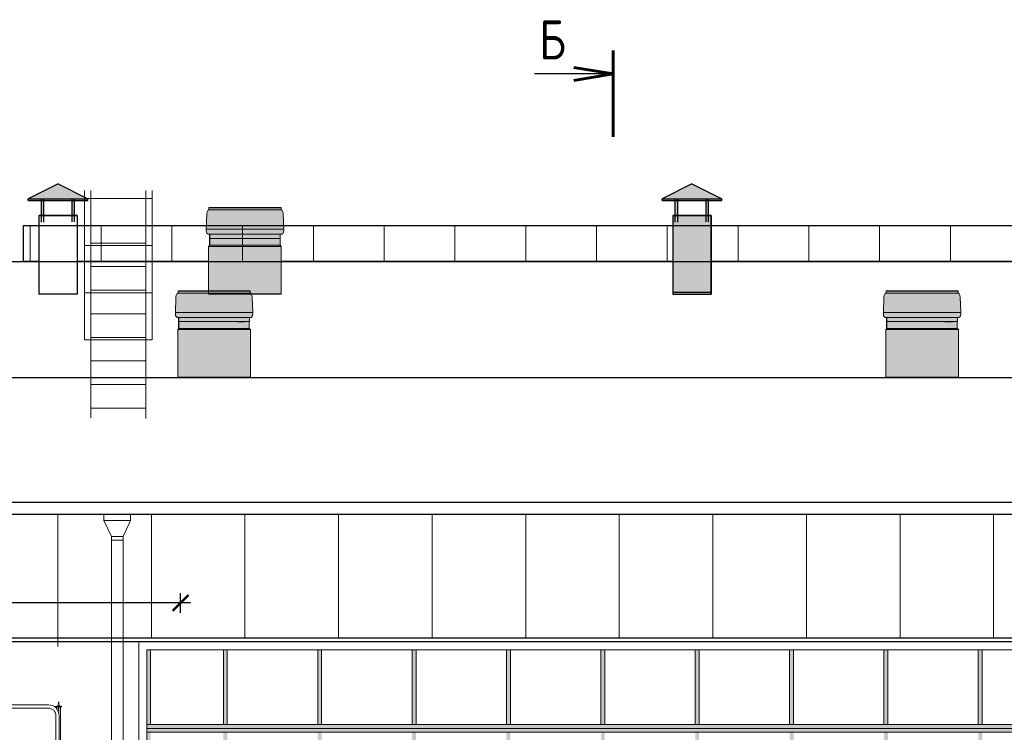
# Model space of a CAD drawing. Header units: millimetres. Extents: x 215401 to 282040, y -56103 to -5143.
# Tile 31 of 47: x 225541 to 238061, y -14208 to -5143. Entities that reach past the tile are written whole.
import ezdxf
from ezdxf.enums import TextEntityAlignment as Align

# ---------------------------------------------------------------- set-up
doc = ezdxf.new("R2010")
doc.units = ezdxf.units.MM
doc.linetypes.add('ACAD_ISO10W100', pattern=[18, 12, -3, 0, -3])
doc.layers.get('Defpoints').update_dxf_attribs({"color": 8})
for name, color, linetype in [('1103.1.1-17-6-АР1_ФАСАДЫ$0$SECTION-HPV', 7, 'Continuous'), ('1103.1.1-17-6-АР1_ФАСАДЫ$0$АО', 7, 'Continuous'), ('1103.1.1-17-6-АР1_ФАСАДЫ$0$АО_окна', 4, 'Continuous'), ('1103.1.1-17-6-АР1_ФАСАДЫ$0$АО_штриховка фасад', 7, 'Continuous'), ('АО', 7, 'Continuous'), ('АСО Ось', 7, 'ACAD_ISO10W100'), ('ОСК_Размеры', 7, 'Continuous')]:
    doc.layers.add(name, color=color, linetype=linetype)
for name, color, linetype, lineweight in [('1103.1.1-17-6-АР1_ФАСАДЫ$0$АО_0.25', 7, 'Continuous', 25), ('1103.1.1-17-6-АР1_ФАСАДЫ$0$АСО Линия 0.2', 7, 'Continuous', 20), ('1103.1.1-17-6-АР1_ФАСАДЫ$0$ГТО-2_Штриховка', 252, 'Continuous', 18), ('DIM', 7, 'Continuous', 25), ('АО_0.25', 7, 'Continuous', 25), ('АСО БЕТОН', 3, 'Continuous', 60), ('ОЗиМ Металл тонкий', 221, 'Continuous', 15), ('ОСК_0.35', 2, 'Continuous', 35)]:
    doc.layers.add(name, color=color, linetype=linetype, lineweight=lineweight)
doc.styles.add('RomanS', font='romans.shx', dxfattribs={"width": 0.7})
doc.dimstyles.new('MOSOBL 1-100 (мм)', dxfattribs={"dimscale": 100, "dimtxt": 3, "dimasz": 2, "dimexe": 1.25, "dimexo": 0.625, "dimtad": 1, "dimdec": 0, "dimzin": 9, "dimtxsty": 'RomanS', "dimblk": 'ARCHTICK', "dimcen": 2.5, "dimdle": 1.25, "dimclrd": 7, "dimclre": 7, "dimclrt": 2, "dimadec": 0, "dimazin": 0, "dimtfac": 1, "dimtdec": 0, "dimtmove": 1, "dimatfit": 3, "dimfxl": 1, "dimtfill": 1, "dimlwd": 25, "dimlwe": 25, "dimarcsym": 0})

# ---------------------------------------------------------------- blocks, each defined once
blk = doc.blocks.new('1103.1.1-17-6-АР1_ФАСАДЫ$0$A$C47EE3667')
at = {"layer": '1103.1.1-17-6-АР1_ФАСАДЫ$0$АО_штриховка фасад', "true_color": 0x6d342d}
h = blk.add_hatch(color=17, dxfattribs=at)
h.dxf.hatch_style = 1
h.paths.add_polyline_path([(-120, 828), (-492, 828), (-492, 808), (-490, 788), (-488, 783), (-485, 778), (-479, 771), (-470, 763), (-120, 763)])
h.paths.add_polyline_path([(370, 828), (-120, 828), (-120, 763), (370, 763)])
h.paths.add_polyline_path([(492, 828), (370, 828), (370, 763), (447, 763), (456, 763), (470, 763), (479, 771), (485, 778), (488, 783), (490, 788), (492, 808)])
h.paths.add_polyline_path([(486, 1023), (480, 1048), (476, 1056), (472, 1063), (466, 1068), (462, 1071), (458, 1073), (370, 1073), (370, 828), (492, 828)])
h.paths.add_polyline_path([(370, 1073), (-120, 1073), (-120, 828), (370, 828)])
h.paths.add_polyline_path([(-120, 1073), (-458, 1073), (-462, 1071), (-466, 1068), (-472, 1063), (-476, 1056), (-480, 1048), (-486, 1023), (-492, 828), (-120, 828)])
at = {"layer": '1103.1.1-17-6-АР1_ФАСАДЫ$0$АО_штриховка фасад'}
h = blk.add_hatch(color=254, dxfattribs=at)
h.dxf.hatch_style = 1
h.paths.add_polyline_path([(458, 1103), (-458, 1103), (-458, 1073), (458, 1073)])
h.paths.add_polyline_path([(447, 763), (-449, 763), (-449, 710), (-447, 710), (447, 710)])
h.paths.add_polyline_path([(447, 710), (-447, 710), (-447, 623), (447, 623)])
h.paths.add_polyline_path([(447, 623), (-447, 623), (-462, 608), (462, 608)])
h.paths.add_polyline_path([(462, 608), (-462, 608), (-462, 0), (462, 0)])
blk.add_line((447, 623), (447, 763))
at = {"layer": '1103.1.1-17-6-АР1_ФАСАДЫ$0$SECTION-HPV', "color": 7, "linetype": 'Continuous', "lineweight": 18}
for p, q in [((-492, 828), (-486, 1023)), ((-486, 1023), (-480, 1048)), ((-480, 1048), (-476, 1056)), ((-476, 1056), (-472, 1063)), ((-472, 1063), (-466, 1068)), ((-466, 1068), (-462, 1071)), ((-462, 1071), (-458, 1073)), ((458, 1103), (-458, 1103)), ((-458, 1073), (-458, 1103)), ((458, 1073), (-458, 1073)), ((458, 1073), (458, 1103)), ((462, 1071), (458, 1073)), ((466, 1068), (462, 1071)), ((472, 1063), (466, 1068)), ((476, 1056), (472, 1063)), ((480, 1048), (476, 1056)), ((486, 1023), (480, 1048)), ((492, 828), (486, 1023)), ((-492, 808), (-492, 828)), ((492, 828), (-492, 828)), ((492, 828), (-492, 828)), ((-476, 828), (-492, 828)), ((-492, 828), (-476, 828)), ((-492, 828), (492, 828)), ((-492, 828), (492, 828)), ((-490, 788), (-492, 808)), ((-488, 783), (-490, 788)), ((-485, 778), (-488, 783)), ((-479, 771), (-485, 778)), ((-470, 763), (-479, 771)), ((-433, 828), (-476, 828)), ((-476, 828), (-433, 828)), ((-470, 763), (-456, 763)), ((-470, 763), (447, 763)), ((-470, 763), (447, 763)), ((-456, 763), (-417, 763)), ((-449, 710), (-449, 763)), ((456, 763), (417, 763)), ((433, 828), (476, 828)), ((476, 828), (433, 828)), ((470, 763), (456, 763)), ((470, 763), (479, 771)), ((476, 828), (492, 828)), ((492, 828), (476, 828)), ((479, 771), (485, 778)), ((485, 778), (488, 783)), ((488, 783), (490, 788)), ((490, 788), (492, 808)), ((492, 808), (492, 828)), ((-449, 710), (447, 710)), ((-449, 710), (447, 710)), ((-447, 710), (-447, 623)), ((-432, 710), (-421, 710)), ((-421, 710), (-391, 710)), ((-384, 709), (-392, 709)), ((-391, 710), (-345, 710)), ((-362, 709), (-384, 709)), ((-330, 709), (-362, 709)), ((-345, 710), (-292, 710)), ((-292, 709), (-330, 709)), ((-447, 623), (-462, 608)), ((462, 608), (-462, 608)), ((462, 608), (-462, 608)), ((-462, 608), (-462, 0)), ((-447, 623), (447, 623)), ((-447, 623), (447, 623)), ((447, 623), (462, 608)), ((462, 608), (462, 0))]:
    blk.add_line(p, q, dxfattribs=at)
at = {"layer": '1103.1.1-17-6-АР1_ФАСАДЫ$0$АО'}
blk.add_line((-462, 0), (462, 0), dxfattribs=at)
at = {"layer": '1103.1.1-17-6-АР1_ФАСАДЫ$0$АО_0.25'}
blk.add_line((458, 1103), (-458, 1103), dxfattribs=at)
blk = doc.blocks.new('Пл')
at = {"layer": 'ОСК_0.35', "color": 7, "lineweight": 13, "ltscale": 0.1}
for p, q in [((911177, -581971, 2373763), (911177, -579080, 2373763)), ((911877, -581980, 2373763), (911877, -579080, 2373763)), ((911177, -579748, 4747527), (911877, -579748, 2373763)), ((911177, -580048, 4747527), (911877, -580048, 2373763)), ((911177, -580348, 4747527), (911877, -580348, 2373763)), ((911177, -580648, 4747527), (911877, -580648, 2373763)), ((911177, -580948, 4747527), (911877, -580948, 2373763)), ((911177, -581248, 4747527), (911877, -581248, 2373763)), ((911177, -581548, 4747527), (911877, -581548, 2373763)), ((911177, -581848, 4747527), (911877, -581848, 2373763))]:
    blk.add_line(p, q, dxfattribs=at)
at = {"layer": 'ОСК_Размеры', "color": 7, "lineweight": 13, "ltscale": 0.1}
for p, q in [((911097, -579080, 4747527), (911097, -580980, 4747527)), ((911097, -579180, 4747527), (911957, -579180, 4747527)), ((911957, -579080, 4747527), (911957, -580980, 4747527)), ((911097, -579780, 4747527), (911957, -579780, 4747527)), ((911097, -580380, 4747527), (911957, -580380, 4747527)), ((911097, -580980, 4747527), (911957, -580980, 4747527))]:
    blk.add_line(p, q, dxfattribs=at)
blk = doc.blocks.new('bl-kran')
at = {"layer": 'АСО Ось'}
for p, q in [((3275, 9557), (3275, 9693)), ((3236, 9633, 3022), (3315, 9633, 3022))]:
    blk.add_line(p, q, dxfattribs=at)
at = {"layer": 'ОЗиМ Металл тонкий'}
for p, q in [((1867, 9654), (3144, 9654)), ((1861, 9612), (3144, 9612)), ((3239, 9517), (3239, 9134)), ((3253, 9633), (3253, 9600)), ((3281, 9517), (3281, 8554)), ((3296, 9633), (3296, 9094))]:
    blk.add_line(p, q, dxfattribs=at)
for centre, radius, start, end in [((3144, 9517), 137, 0, 90), ((3274, 9633, 3022), 21.1, 90, 180), ((3274, 9633, 3022), 21.1, 0, 90), ((3144, 9517), 95, 0, 90)]:
    blk.add_arc(centre, radius, start, end, dxfattribs=at)
blk = doc.blocks.new('Сечен_Лево_Низ_Лист')
at = {"color": 3, "linetype": 'Continuous', "lineweight": 60}
for p, q in [((0, -21.89), (0, -10.89)), ((0, -18.89), (-5, -18.06)), ((0, -18.89), (-5, -19.73))]:
    blk.add_line(p, q, dxfattribs=at)
at = {"color": 7, "linetype": 'Continuous', "lineweight": 25}
blk.add_line((0, -18.89), (-10, -18.89), dxfattribs=at)
at = {"color": 2, "linetype": 'Continuous', "lineweight": 35, "ltscale": 0.01, "style": 'RomanS', "width": 0.8, "flags": 8}
blk.add_attdef('(ЛИСТ)', (-4.8, -28.01), '', height=5, dxfattribs=at)
at = {"color": 3, "linetype": 'Continuous', "lineweight": 60, "ltscale": 0.01, "style": 'RomanS', "width": 0.8, "flags": 8}
blk.add_attdef('СЕЧ', text='', height=5, dxfattribs=at).set_placement((-7.68, -29.54), align=Align.BOTTOM_CENTER)
blk = doc.blocks.new('_ArchTick')
at = {"color": 0, "linetype": 'ByBlock', "const_width": 0.15}
blk.add_lwpolyline([(-0.5, -0.5), (0.5, 0.5)], dxfattribs=at)
blk = doc.blocks.new('*D847')
at = {"color": 7, "lineweight": 25, "transparency": 16777216}
for p, q in [((217836, -12686), (217836, -12436)), ((227586, -12686), (227586, -12436)), ((227711, -12561), (217711, -12561))]:
    blk.add_line(p, q, dxfattribs=at)
at = {"layer": 'Defpoints', "color": 0, "transparency": 16777216}
for p in [(217836, -12561), (217836, -14986), (227586, -25634)]:
    blk.add_point(p, dxfattribs=at)
at = {"color": 7, "lineweight": 25, "transparency": 16777216, "xscale": 200, "yscale": 200, "zscale": 200, "rotation": 180}
blk.add_blockref('_ArchTick', (217836, -12561), dxfattribs=at)
at = {"color": 7, "lineweight": 25, "transparency": 16777216, "xscale": 200, "yscale": 200, "zscale": 200}
blk.add_blockref('_ArchTick', (227586, -12561), dxfattribs=at)
at = {"color": 2, "transparency": 16777216, "insert": (222711, -12348), "char_height": 300, "attachment_point": 5, "style": 'RomanS', "bg_fill": 3, "box_fill_scale": 1.1, "bg_fill_color": 256, "bg_fill_true_color": 13158600, "bg_fill_transparency": 0}
blk.add_mtext('9750', dxfattribs=at)

msp = doc.modelspace()

# ---------------------------------------------------------------- hatches: boundary and pattern name
at = {"layer": '1103.1.1-17-6-АР1_ФАСАДЫ$0$АО_штриховка фасад'}
h = msp.add_hatch(color=17, dxfattribs=at)
h.dxf.hatch_style = 1
h.paths.add_polyline_path([(226028.8, -7231.9), (226409.4, -7420.9), (225648.3, -7420.9)])
h.paths.add_polyline_path([(225648.3, -7420.9), (226409.4, -7420.9), (226409.4, -7441.9), (225648.3, -7441.9)])
h.paths.add_polyline_path([(225816.6, -7441.9), (225846.6, -7441.9), (225846.6, -7634.7), (225816.6, -7634.7)])
h.paths.add_polyline_path([(226209.4, -7441.9), (226239.4, -7441.9), (226239.4, -7634.7), (226209.4, -7634.7)])
h = msp.add_hatch(color=17, dxfattribs=at)
h.dxf.hatch_style = 1
h.paths.add_polyline_path([(234089.9, -7231.9), (234470.5, -7420.9), (233709.3, -7420.9)])
h.paths.add_polyline_path([(233709.3, -7420.9), (234470.5, -7420.9), (234470.5, -7441.9), (233709.3, -7441.9)])
h.paths.add_polyline_path([(233877.7, -7441.9), (233907.7, -7441.9), (233907.7, -7634.7), (233877.7, -7634.7)])
h.paths.add_polyline_path([(234270.4, -7441.9), (234300.4, -7441.9), (234300.4, -7634.7), (234270.4, -7634.7)])
h = msp.add_hatch(color=254, dxfattribs=at)
h.dxf.hatch_style = 1
h.paths.add_polyline_path([(234334.9, -7634.7), (233844.9, -7634.7), (233844.9, -8634.7), (234334.9, -8634.7)])
at = {"layer": '1103.1.1-17-6-АР1_ФАСАДЫ$0$АО_штриховка фасад', "true_color": 0x703731}
h = msp.add_hatch(color=17, dxfattribs=at)
h.dxf.hatch_style = 1
h.paths.add_polyline_path([(227206, -13157.9), (227156, -13157.9), (227156, -14107.7), (227206, -14107.7)])
h.paths.add_polyline_path([(227206, -14207.7), (227156, -14207.7), (227156, -15157.5), (227206, -15157.5)])
h = msp.add_hatch(color=17, dxfattribs=at)
h.dxf.hatch_style = 1
h.paths.add_polyline_path([(228180.8, -13157.9), (228130.8, -13157.9), (228130.8, -14107.7), (228180.8, -14107.7)])
h.paths.add_polyline_path([(228180.8, -14207.7), (228130.8, -14207.7), (228130.8, -15157.5), (228180.8, -15157.5)])
h = msp.add_hatch(color=17, dxfattribs=at)
h.dxf.hatch_style = 1
h.paths.add_polyline_path([(229380.8, -13157.9), (229330.8, -13157.9), (229330.8, -14107.7), (229380.8, -14107.7)])
h.paths.add_polyline_path([(229380.8, -14207.7), (229330.8, -14207.7), (229330.8, -15157.5), (229380.8, -15157.5)])
h = msp.add_hatch(color=17, dxfattribs=at)
h.dxf.hatch_style = 1
h.paths.add_polyline_path([(230580.8, -13157.9), (230530.8, -13157.9), (230530.8, -14107.7), (230580.8, -14107.7)])
h.paths.add_polyline_path([(230580.8, -14207.7), (230530.8, -14207.7), (230530.8, -15157.5), (230580.8, -15157.5)])
h = msp.add_hatch(color=17, dxfattribs=at)
h.dxf.hatch_style = 1
h.paths.add_polyline_path([(231780.8, -13157.9), (231730.8, -13157.9), (231730.8, -14107.7), (231780.8, -14107.7)])
h.paths.add_polyline_path([(231780.8, -14207.7), (231730.8, -14207.7), (231730.8, -15157.5), (231780.8, -15157.5)])
h = msp.add_hatch(color=17, dxfattribs=at)
h.dxf.hatch_style = 1
h.paths.add_polyline_path([(232980.8, -13157.9), (232930.8, -13157.9), (232930.8, -14107.7), (232980.8, -14107.7)])
h.paths.add_polyline_path([(232980.8, -14207.7), (232930.8, -14207.7), (232930.8, -15157.5), (232980.8, -15157.5)])
h = msp.add_hatch(color=17, dxfattribs=at)
h.dxf.hatch_style = 1
h.paths.add_polyline_path([(234180.8, -13157.9), (234130.8, -13157.9), (234130.8, -14107.7), (234180.8, -14107.7)])
h.paths.add_polyline_path([(234180.8, -14207.7), (234130.8, -14207.7), (234130.8, -15157.5), (234180.8, -15157.5)])
h = msp.add_hatch(color=17, dxfattribs=at)
h.dxf.hatch_style = 1
h.paths.add_polyline_path([(235380.8, -13157.9), (235330.8, -13157.9), (235330.8, -14107.7), (235380.8, -14107.7)])
h.paths.add_polyline_path([(235380.8, -14207.7), (235330.8, -14207.7), (235330.8, -15157.5), (235380.8, -15157.5)])
h = msp.add_hatch(color=17, dxfattribs=at)
h.dxf.hatch_style = 1
h.paths.add_polyline_path([(236580.8, -13157.9), (236530.8, -13157.9), (236530.8, -14107.7), (236580.8, -14107.7)])
h.paths.add_polyline_path([(236580.8, -14207.7), (236530.8, -14207.7), (236530.8, -15157.5), (236580.8, -15157.5)])
h = msp.add_hatch(color=17, dxfattribs=at)
h.dxf.hatch_style = 1
h.paths.add_polyline_path([(237780.8, -13157.9), (237730.8, -13157.9), (237730.8, -14107.7), (237780.8, -14107.7)])
h.paths.add_polyline_path([(237780.8, -14207.7), (237730.8, -14207.7), (237730.8, -15157.5), (237780.8, -15157.5)])
h = msp.add_hatch(color=17, dxfattribs=at)
h.dxf.hatch_style = 1
h.paths.add_polyline_path([(227156, -14157.7), (227156, -14207.7), (269955.5, -14207.7), (269955.5, -14157.7)])
h.paths.add_polyline_path([(269955.5, -14157.7), (269955.5, -14107.7), (227156, -14107.7), (227156, -14157.7)])
at = {"layer": '1103.1.1-17-6-АР1_ФАСАДЫ$0$ГТО-2_Штриховка'}
h = msp.add_hatch(dxfattribs=at)
h.set_pattern_fill('_USER', scale=900, angle=90, pattern_type=0)
h.set_pattern_definition([(90, (299475.1, -8287.3), (-900, 6e-14), [])])
h.paths.add_polyline_path([(225585.8, -8217.3), (261825.8, -8217.3), (261825.8, -7767.3), (225585.8, -7767.3)])

# ---------------------------------------------------------------- linework, layer by layer
at = {"layer": '1103.1.1-17-6-АР1_ФАСАДЫ$0$АО'}
for p, q in [((225783.8, -8217.3, 0), (225585.8, -8217.3)), ((227944, -8217.3), (226273.8, -8217.3, 0)), ((233844.9, -8217.3), (228867.6, -8217.3)), ((259008.3, -8217.3), (234334.9, -8217.3)), ((226273.8, -8634.7, 0), (225783.8, -8634.7, 0)), ((234334.9, -8611.5, 0), (233844.9, -8611.5, 0))]:
    msp.add_line(p, q, dxfattribs=at)
at = {"layer": '1103.1.1-17-6-АР1_ФАСАДЫ$0$АО', "elevation": 0}
for points in [[(234334.9, -7634.7), (233844.9, -7634.7), (233844.9, -8634.7), (234334.9, -8634.7)], [(225585.8, -8217.3), (261825.8, -8217.3), (261825.8, -7767.3), (225585.8, -7767.3)]]:
    msp.add_lwpolyline(points, close=True, dxfattribs=at)
at = {"layer": '1103.1.1-17-6-АР1_ФАСАДЫ$0$АО_0.25'}
for p, q in [((226028.8, -7231.9, 0), (225648.3, -7420.9, 0)), ((226028.8, -7231.9, 0), (226409.4, -7420.9, 0)), ((234089.9, -7231.9, 0), (233709.3, -7420.9, 0)), ((234089.9, -7231.9, 0), (234470.5, -7420.9, 0)), ((225648.3, -7420.9, 0), (226409.4, -7420.9, 0)), ((225648.3, -7441.9, 0), (225648.3, -7420.9, 0)), ((225648.3, -7441.9, 0), (226409.4, -7441.9, 0)), ((225816.6, -7717.7, 0), (225816.6, -7425.2, 0)), ((225846.6, -7717.7, 0), (225846.6, -7425.2, 0)), ((226209.4, -7716.2, 0), (226209.4, -7423.7, 0)), ((226239.4, -7716.2, 0), (226239.4, -7423.7, 0)), ((226409.4, -7441.9, 0), (226409.4, -7420.9, 0)), ((226409.4, -7441.9, 0), (226409.4, -7420.9, 0)), ((233709.3, -7420.9, 0), (234470.5, -7420.9, 0)), ((233709.3, -7441.9, 0), (233709.3, -7420.9, 0)), ((233709.3, -7441.9, 0), (234470.5, -7441.9, 0)), ((233877.7, -7717.7, 0), (233877.7, -7425.2, 0)), ((233907.7, -7717.7, 0), (233907.7, -7425.2, 0)), ((234270.4, -7716.2, 0), (234270.4, -7423.7, 0)), ((234300.4, -7716.2, 0), (234300.4, -7423.7, 0)), ((234470.5, -7441.9, 0), (234470.5, -7420.9, 0)), ((234470.5, -7441.9, 0), (234470.5, -7420.9, 0)), ((225783.8, -7634.7, 0), (226273.8, -7634.7, 0)), ((225783.8, -7634.7, 0), (226273.8, -7634.7, 0)), ((226273.8, -7634.7, 0), (225783.8, -7634.7, 0)), ((226273.8, -7634.7, 0), (225783.8, -7634.7, 0)), ((225783.8, -7634.7, 0), (225783.8, -8634.7, 0)), ((226273.8, -7634.7, 0), (225783.8, -7634.7, 0)), ((226273.8, -7634.7, 0), (226273.8, -8634.7, 0)), ((233844.9, -7634.7, 0), (234334.9, -7634.7, 0)), ((233844.9, -7634.7, 0), (234334.9, -7634.7, 0)), ((234334.9, -7634.7, 0), (233844.9, -7634.7, 0)), ((234334.9, -7634.7, 0), (233844.9, -7634.7, 0)), ((233844.9, -7634.7, 0), (233844.9, -8634.7, 0)), ((234334.9, -7634.7, 0), (233844.9, -7634.7, 0)), ((234334.9, -7634.7, 0), (234334.9, -8634.7, 0))]:
    msp.add_line(p, q, dxfattribs=at)
at = {"layer": '1103.1.1-17-6-АР1_ФАСАДЫ$0$АО_окна', "lineweight": 20}
for p, q in [((227156, -14107.7, 0), (269955.5, -14107.7, 0)), ((227156, -14157.7, 0), (269955.5, -14157.7, 0)), ((227156, -14207.7, 0), (269955.5, -14207.7, 0))]:
    msp.add_line(p, q, dxfattribs=at)
at = {"layer": '1103.1.1-17-6-АР1_ФАСАДЫ$0$АО_окна', "lineweight": 20, "elevation": 0}
for points in [[(227056, -13057.9), (270055.5, -13057.9), (270055.5, -15257.5), (227056, -15257.5)], [(227156, -13157.9), (269955.5, -13157.9), (269955.5, -15157.5), (227156, -15157.5)], [(228130.8, -13157.9), (227206, -13157.9), (227206, -14107.7), (228130.8, -14107.7)], [(229330.8, -13157.9), (228180.8, -13157.9), (228180.8, -14107.7), (229330.8, -14107.7)], [(230530.8, -13157.9), (229380.8, -13157.9), (229380.8, -14107.7), (230530.8, -14107.7)], [(231730.8, -13157.9), (230580.8, -13157.9), (230580.8, -14107.7), (231730.8, -14107.7)], [(232930.8, -13157.9), (231780.8, -13157.9), (231780.8, -14107.7), (232930.8, -14107.7)], [(234130.8, -13157.9), (232980.8, -13157.9), (232980.8, -14107.7), (234130.8, -14107.7)], [(235330.8, -13157.9), (234180.8, -13157.9), (234180.8, -14107.7), (235330.8, -14107.7)], [(236530.8, -13157.9), (235380.8, -13157.9), (235380.8, -14107.7), (236530.8, -14107.7)], [(237730.8, -13157.9), (236580.8, -13157.9), (236580.8, -14107.7), (237730.8, -14107.7)], [(238930.8, -13157.9), (237780.8, -13157.9), (237780.8, -14107.7), (238930.8, -14107.7)]]:
    msp.add_lwpolyline(points, close=True, dxfattribs=at)
at = {"layer": '1103.1.1-17-6-АР1_ФАСАДЫ$0$АСО Линия 0.2'}
for p, q in [((226951.4, -11435.2, 0), (226611.4, -11435.2, 0)), ((226611.4, -11515.2, 0), (226611.4, -11435.2, 0)), ((226706.4, -11714.9, 0), (226611.4, -11514.9, 0)), ((226611.4, -11515.2, 0), (226951.4, -11515.2, 0)), ((226951.4, -11514.9, 0), (226856.4, -11714.9, 0)), ((226951.4, -11515.2, 0), (226951.4, -11435.2, 0)), ((226856.4, -11714.9, 0), (226706.4, -11714.9, 0)), ((226706.4, -11714.9, 0), (226706.4, -15550.3, 0)), ((226856.4, -11764.2, 0), (226706.4, -11764.2, 0)), ((226856.4, -11714.9, 0), (226855.7, -15550.3, 0))]:
    msp.add_line(p, q, dxfattribs=at)
at = {"layer": 'АО'}
msp.add_lwpolyline([(225385.8, -9693.6), (225385.8, -8217.3), (225783.8, -8217.3)], dxfattribs=at)
at = {"layer": 'АО', "elevation": 0}
for points in [[(219086.4, -9693.6), (279384.4, -9693.6)], [(279384.4, -9693.6), (279384.4, -11286.2), (219086.4, -11286.2)], [(279384.4, -9842.5), (279384.4, -11435.2), (219086.4, -11435.2)]]:
    msp.add_lwpolyline(points, dxfattribs=at)
msp.add_lwpolyline([(219386.4, -13007.5), (278816, -13007.5), (278816, -13057.5), (219386.4, -13057.5)], close=True, dxfattribs=at)
at = {"layer": 'АО_0.25', "lineweight": 9}
for p, q in [((226025.5, -13117.5, 0), (226025.5, -11435.1, 0)), ((227215.5, -13007.5, 0), (227215.5, -11435.1, 0)), ((228405.5, -13007.5, 0), (228405.5, -11435.1, 0)), ((229595.5, -13007.5, 0), (229595.5, -11435.1, 0)), ((230785.5, -13007.5, 0), (230785.5, -11435.1, 0)), ((231975.5, -13007.5, 0), (231975.5, -11435.1, 0)), ((233165.5, -13007.5, 0), (233165.5, -11435.1, 0)), ((234355.5, -13007.5, 0), (234355.5, -11435.1, 0)), ((235545.5, -13007.5, 0), (235545.5, -11435.1, 0)), ((236735.5, -13007.5, 0), (236735.5, -11435.1, 0)), ((237925.5, -13007.5, 0), (237925.5, -11435.1, 0))]:
    msp.add_line(p, q, dxfattribs=at)

# ---------------------------------------------------------------- block references
at = {"layer": '1103.1.1-17-6-АР1_ФАСАДЫ$0$АО', "xscale": -1}
for p in [(228405.8, -8634.7), (228012.8, -9693.6, 0), (237014.9, -9693.6, 0)]:
    msp.add_blockref('1103.1.1-17-6-АР1_ФАСАДЫ$0$A$C47EE3667', p, dxfattribs=at)
at = {"layer": 'DIM'}
msp.add_blockref('bl-kran', (222761.9, -23511.6, 0), dxfattribs=at)
at = {"layer": 'АСО БЕТОН'}
ref = msp.add_blockref('Сечен_Лево_Низ_Лист', (233086.4, -7722.7, 0), dxfattribs=dict(at, xscale=-100, yscale=100, zscale=100, rotation=180))
ref.add_attrib('СЕЧ', 'Б', dxfattribs={"layer": '0', "linetype": 'Continuous', "ltscale": 0.01, "height": 500, "style": 'RomanS', "width": 0.8}).set_placement((232318.1, -5799.4, 0), align=Align.BOTTOM_CENTER)
at = {"layer": 'ОСК_Размеры'}
msp.add_blockref('Пл', (-684731.6, 571763.5, -2373763.3), dxfattribs=at)

# ---------------------------------------------------------------- next in the draw order: dimensions: what is measured, and where the dimension line sits
at = {"color": 5}
dim = msp.add_linear_dim(base=(217836.4, -12560.9), p1=(227586.2, -25634.3), p2=(217836.4, -14986.1), dimstyle='MOSOBL 1-100 (мм)', override={"dimfxl": 1.25, "dimfxlon": 1, "dimarcsym": 1}, dxfattribs=at)
dim.commit()
dim.dimension.update_dxf_attribs({"geometry": '*D847', "text_midpoint": (222711.3, -12348.4)})

doc.saveas('drawing.dxf')
